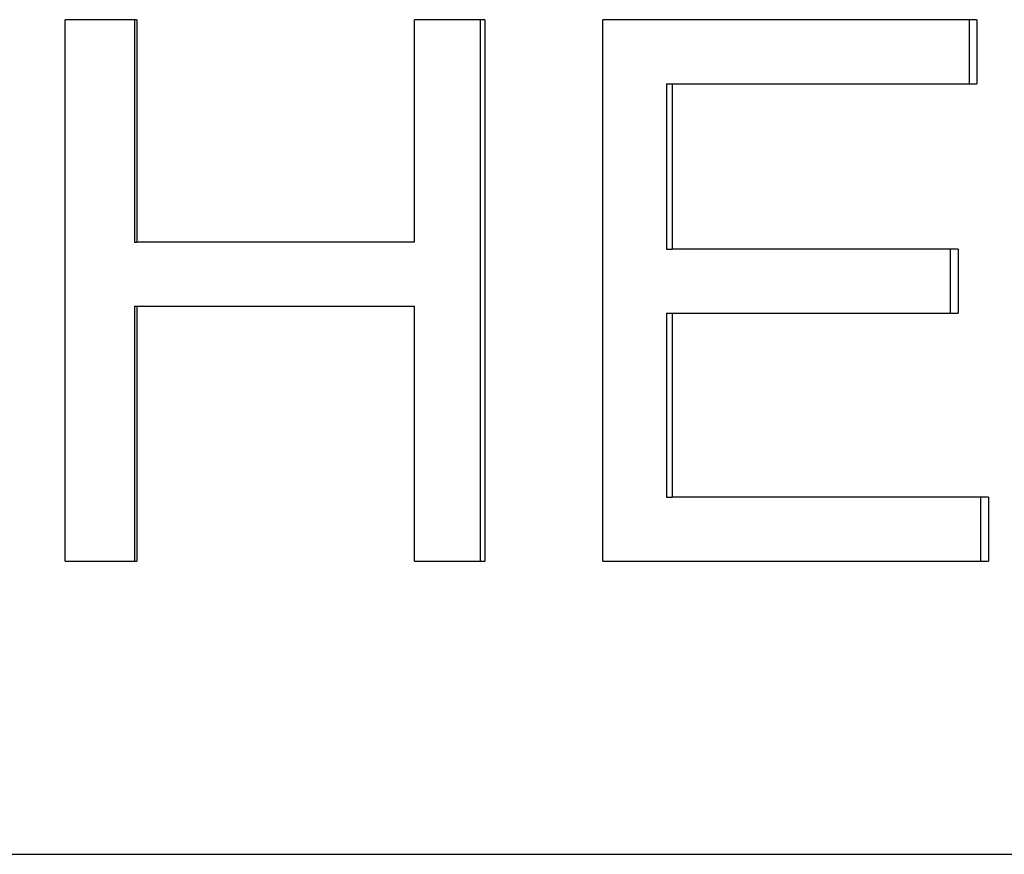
# Model space of a CAD drawing. Extents: x -1.73 to 1.71, y -0.04 to 7.54.
# Tile 10 of 12: x 0.1 to 0.54, y 5.31 to 5.68. Entities that reach past the tile are written whole.
import ezdxf

# ---------------------------------------------------------------- set-up
doc = ezdxf.new("R2010")
doc.units = 0
doc.header["$MEASUREMENT"] = 0
doc.layers.get('0').update_dxf_attribs({"linetype": 'CONTINUOUS'})

msp = doc.modelspace()

# ---------------------------------------------------------------- linework, layer by layer
for p, q in [((0.15184, 5.68241), (0.12014, 5.68241)), ((0.12014, 5.44241), (0.12014, 5.68241)), ((0.15184, 5.68241), (0.15184, 5.58381)), ((0.30614, 5.68241), (0.27492, 5.68241)), ((0.27492, 5.58381), (0.27492, 5.68241)), ((0.30614, 5.68241), (0.30614, 5.44241)), ((0.52431, 5.68241), (0.3584, 5.68241)), ((0.3584, 5.44241), (0.3584, 5.68241)), ((0.52431, 5.68241), (0.52431, 5.65405)), ((0.38661, 5.65405), (0.38921, 5.65405)), ((0.38921, 5.65405), (0.38921, 5.5807)), ((0.38921, 5.65405), (0.52431, 5.65405)), ((0.15083, 5.58381), (0.15184, 5.58381)), ((0.27492, 5.58381), (0.15184, 5.58381)), ((0.38661, 5.5807), (0.38921, 5.5807)), ((0.51591, 5.5807), (0.38921, 5.5807)), ((0.51591, 5.5807), (0.51591, 5.55235)), ((0.15083, 5.55546), (0.15184, 5.55546)), ((0.15184, 5.55546), (0.15184, 5.44241)), ((0.15184, 5.55546), (0.27492, 5.55546)), ((0.27492, 5.44241), (0.27492, 5.55546)), ((0.38661, 5.55235), (0.38921, 5.55235)), ((0.38921, 5.55235), (0.38921, 5.47076)), ((0.38921, 5.55235), (0.51591, 5.55235)), ((0.38661, 5.47076), (0.38921, 5.47076)), ((0.52945, 5.47076), (0.38921, 5.47076)), ((0.52945, 5.47076), (0.52945, 5.44241)), ((0.12014, 5.44241), (0.15184, 5.44241)), ((0.27492, 5.44241), (0.30614, 5.44241)), ((0.3584, 5.44241), (0.52945, 5.44241)), ((-1.495, 5.3125), (1.495, 5.3125))]:
    msp.add_line(p, q)
for points in [[(0.15083, 5.68241), (0.15083, 5.64954), (0.15083, 5.61668), (0.15083, 5.58381)], [(0.30409, 5.68241), (0.30409, 5.60241), (0.30409, 5.52241), (0.30409, 5.44241)], [(0.38661, 5.65405), (0.38661, 5.6296), (0.38661, 5.60515), (0.38661, 5.5807)], [(0.15083, 5.55546), (0.15083, 5.51777), (0.15083, 5.48009), (0.15083, 5.44241)], [(0.38661, 5.55235), (0.38661, 5.52515), (0.38661, 5.49796), (0.38661, 5.47076)]]:
    msp.add_open_spline(points, degree=3)
for points, knots in [([(0.5208, 5.68241), (0.5208, 5.68044), (0.5208, 5.67847), (0.5208, 5.6765), (0.5208, 5.67571), (0.5208, 5.67493), (0.5208, 5.67414), (0.5208, 5.67296), (0.5208, 5.67178), (0.5208, 5.67059), (0.5208, 5.6702), (0.5208, 5.66981), (0.5208, 5.66941), (0.5208, 5.66863), (0.5208, 5.66784), (0.5208, 5.66705), (0.5208, 5.66587), (0.5208, 5.66469), (0.5208, 5.66351), (0.5208, 5.66311), (0.5208, 5.66272), (0.5208, 5.66232), (0.5208, 5.65957), (0.5208, 5.65681), (0.5208, 5.65405)], [0, 0, 0, 0, 0.01500381, 0.01500381, 0.01500381, 0.02100534, 0.02100534, 0.02100534, 0.03000762, 0.03000762, 0.03000762, 0.03300838, 0.03300838, 0.03300838, 0.03900991, 0.03900991, 0.03900991, 0.0480122, 0.0480122, 0.0480122, 0.05101296, 0.05101296, 0.05101296, 0.07201829, 0.07201829, 0.07201829, 0.07201829]), ([(0.51246, 5.5807), (0.51246, 5.57991), (0.51246, 5.57913), (0.51246, 5.57834), (0.51246, 5.57755), (0.51246, 5.57676), (0.51246, 5.57598), (0.51246, 5.57558), (0.51246, 5.57519), (0.51246, 5.57479), (0.51246, 5.57401), (0.51246, 5.57322), (0.51246, 5.57243), (0.51246, 5.57204), (0.51246, 5.57164), (0.51246, 5.57125), (0.51246, 5.57046), (0.51246, 5.56967), (0.51246, 5.56889), (0.51246, 5.56849), (0.51246, 5.5681), (0.51246, 5.56771), (0.51246, 5.56692), (0.51246, 5.56613), (0.51246, 5.56534), (0.51246, 5.56495), (0.51246, 5.56456), (0.51246, 5.56416), (0.51246, 5.56337), (0.51246, 5.56259), (0.51246, 5.5618), (0.51246, 5.5614), (0.51246, 5.56101), (0.51246, 5.56062), (0.51246, 5.55786), (0.51246, 5.5551), (0.51246, 5.55235)], [0, 0, 0, 0, 0.00600152, 0.00600152, 0.00600152, 0.01200305, 0.01200305, 0.01200305, 0.01500381, 0.01500381, 0.01500381, 0.02100534, 0.02100534, 0.02100534, 0.0240061, 0.0240061, 0.0240061, 0.03000762, 0.03000762, 0.03000762, 0.03300838, 0.03300838, 0.03300838, 0.03900991, 0.03900991, 0.03900991, 0.04201067, 0.04201067, 0.04201067, 0.0480122, 0.0480122, 0.0480122, 0.05101296, 0.05101296, 0.05101296, 0.07201829, 0.07201829, 0.07201829, 0.07201829]), ([(0.5259, 5.47076), (0.5259, 5.46879), (0.5259, 5.46682), (0.5259, 5.46486), (0.5259, 5.46367), (0.5259, 5.46249), (0.5259, 5.46131), (0.5259, 5.46052), (0.5259, 5.45974), (0.5259, 5.45895), (0.5259, 5.45855), (0.5259, 5.45816), (0.5259, 5.45777), (0.5259, 5.45698), (0.5259, 5.45619), (0.5259, 5.4554), (0.5259, 5.45501), (0.5259, 5.45462), (0.5259, 5.45422), (0.5259, 5.45304), (0.5259, 5.45186), (0.5259, 5.45068), (0.5259, 5.44792), (0.5259, 5.44517), (0.5259, 5.44241)], [0, 0, 0, 0, 0.01500381, 0.01500381, 0.01500381, 0.0240061, 0.0240061, 0.0240061, 0.03000762, 0.03000762, 0.03000762, 0.03300838, 0.03300838, 0.03300838, 0.03900991, 0.03900991, 0.03900991, 0.04201067, 0.04201067, 0.04201067, 0.05101296, 0.05101296, 0.05101296, 0.07201829, 0.07201829, 0.07201829, 0.07201829])]:
    msp.add_open_spline(points, degree=3, knots=knots)

doc.saveas('drawing.dxf')
